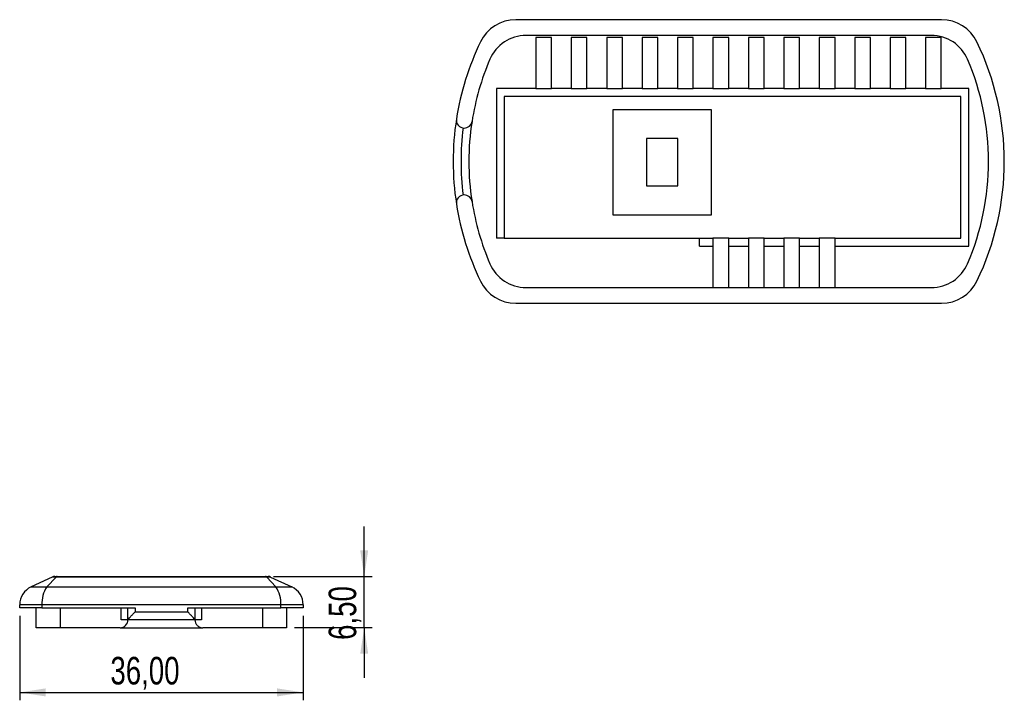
# Model space of a CAD drawing. Header units: millimetres. Extents: x 0 to 410, y 0 to 287.
# Tile 5 of 7: x 186 to 311, y 85 to 171. Entities that reach past the tile are written whole.
import ezdxf

# ---------------------------------------------------------------- set-up
doc = ezdxf.new("R2010")
doc.units = ezdxf.units.MM
doc.layers.add('FORMAT', color=7, linetype='Continuous')
doc.styles.add('SLDTEXTSTYLE0', font='TXT', dxfattribs={"width": 0.75})
doc.dimstyles.new('SLDDIMSTYLE0', dxfattribs={"dimtxt": 3.5, "dimasz": 3.302, "dimexe": 0, "dimexo": 0.0625, "dimgap": 0.875, "dimtad": 1, "dimrnd": 1e-09, "dimzin": 12, "dimdsep": 46, "dimtxsty": 'SLDTEXTSTYLE0', "dimsah": 1, "dimcen": 0.09, "dimadec": 0, "dimazin": 3, "dimtfac": 1, "dimtofl": 0, "dimtmove": 0, "dimatfit": 3, "dimfxl": 1, "dimfrac": 2, "dimtolj": 1, "dimtzin": 12, "dimarcsym": 0})
doc.dimstyles.new('SLDDIMSTYLE1', dxfattribs={"dimtxt": 3.5, "dimasz": 3.302, "dimexe": 0, "dimexo": 0.0625, "dimgap": 0.875, "dimtad": 1, "dimrnd": 1e-09, "dimzin": 12, "dimdsep": 46, "dimtxsty": 'SLDTEXTSTYLE0', "dimsah": 1, "dimcen": 0.09, "dimadec": 0, "dimazin": 3, "dimtfac": 1, "dimtmove": 0, "dimatfit": 0, "dimfxl": 1, "dimfrac": 2, "dimtolj": 1, "dimtzin": 12, "dimarcsym": 0})

# ---------------------------------------------------------------- blocks, each defined once
blk = doc.blocks.new('_D_4')
at = {"layer": 'FORMAT'}
for p, q in [((186.36, 95.52), (186.36, 84.8)), ((222.36, 95.52), (222.36, 84.8)), ((186.36, 85.8), (222.36, 85.8))]:
    blk.add_line(p, q, dxfattribs=at)
for points in [[(186.36, 85.8), (189.66, 85.29), (189.66, 86.31)], [(222.36, 85.8), (219.06, 86.31), (219.06, 85.29)]]:
    blk.add_solid(points, dxfattribs=at)
at = {"layer": 'FORMAT', "insert": (197.88, 90.31), "char_height": 3.5, "attachment_point": 1, "style": 'SLDTEXTSTYLE0'}
blk.add_mtext('36,00', dxfattribs=at)
blk = doc.blocks.new('_D_5')
at = {"layer": 'FORMAT'}
for p, q in [((230.12, 100.52), (230.12, 106.87)), ((218.6, 100.52), (231.12, 100.52)), ((230.12, 94.02), (230.12, 100.52)), ((221.26, 94.02), (231.12, 94.02)), ((230.12, 94.02), (230.12, 87.67))]:
    blk.add_line(p, q, dxfattribs=at)
for points in [[(230.12, 100.52), (230.62, 103.82), (229.61, 103.82)], [(230.12, 94.02), (229.61, 90.71), (230.62, 90.71)]]:
    blk.add_solid(points, dxfattribs=at)
at = {"layer": 'FORMAT', "insert": (225.6, 92.46), "char_height": 3.5, "attachment_point": 1, "rotation": 90, "style": 'SLDTEXTSTYLE0'}
blk.add_mtext('6,50', dxfattribs=at)

msp = doc.modelspace()

# ---------------------------------------------------------------- linework, layer by layer
at = {"color": 7, "linetype": 'Continuous', "lineweight": 25}
for p, q in [((303.436, 171.194), (249.384, 171.194)), ((302.15, 169.194), (250.67, 169.194)), ((251.91, 168.944), (251.91, 162.444)), ((253.91, 168.944), (251.91, 168.944)), ((253.91, 162.444), (253.91, 168.944)), ((258.41, 168.944), (256.41, 168.944)), ((256.41, 168.944), (256.41, 162.444)), ((258.41, 162.444), (258.41, 168.944)), ((260.91, 168.944), (260.91, 162.444)), ((262.91, 168.944), (260.91, 168.944)), ((262.91, 162.444), (262.91, 168.944)), ((265.41, 168.944), (265.41, 162.444)), ((267.41, 168.944), (265.41, 168.944)), ((267.41, 162.444), (267.41, 168.944)), ((269.91, 168.944), (269.91, 162.444)), ((271.91, 168.944), (269.91, 168.944)), ((271.91, 162.444), (271.91, 168.944)), ((274.41, 168.944), (274.41, 162.444)), ((276.41, 168.944), (274.41, 168.944)), ((276.41, 162.444), (276.41, 168.944)), ((280.91, 168.944), (278.91, 168.944)), ((278.91, 168.944), (278.91, 162.444)), ((280.91, 162.444), (280.91, 168.944)), ((285.41, 168.944), (283.41, 168.944)), ((283.41, 168.944), (283.41, 162.444)), ((285.41, 162.444), (285.41, 168.944)), ((289.91, 168.944), (287.91, 168.944)), ((287.91, 168.944), (287.91, 162.444)), ((289.91, 162.444), (289.91, 168.944)), ((292.41, 168.944), (292.41, 162.444)), ((294.41, 168.944), (292.41, 168.944)), ((294.41, 162.444), (294.41, 168.944)), ((298.91, 168.944), (296.91, 168.944)), ((296.91, 168.944), (296.91, 162.444)), ((298.91, 162.444), (298.91, 168.944)), ((303.41, 168.944), (301.41, 168.944)), ((301.41, 168.944), (301.41, 162.444)), ((303.41, 162.444), (303.41, 168.944)), ((246.91, 162.444), (246.91, 143.444)), ((251.91, 162.444), (246.91, 162.444)), ((305.91, 161.444), (247.91, 161.444)), ((247.91, 161.444), (247.91, 143.444)), ((251.91, 162.444), (253.91, 162.444)), ((256.41, 162.444), (253.91, 162.444)), ((256.41, 162.444), (258.41, 162.444)), ((260.91, 162.444), (258.41, 162.444)), ((260.91, 162.444), (262.91, 162.444)), ((265.41, 162.444), (262.91, 162.444)), ((265.41, 162.444), (267.41, 162.444)), ((269.91, 162.444), (267.41, 162.444)), ((269.91, 162.444), (271.91, 162.444)), ((274.41, 162.444), (271.91, 162.444)), ((274.41, 162.444), (276.41, 162.444)), ((278.91, 162.444), (276.41, 162.444)), ((278.91, 162.444), (280.91, 162.444)), ((283.41, 162.444), (280.91, 162.444)), ((283.41, 162.444), (285.41, 162.444)), ((287.91, 162.444), (285.41, 162.444)), ((287.91, 162.444), (289.91, 162.444)), ((292.41, 162.444), (289.91, 162.444)), ((292.41, 162.444), (294.41, 162.444)), ((296.91, 162.444), (294.41, 162.444)), ((296.91, 162.444), (298.91, 162.444)), ((301.41, 162.444), (298.91, 162.444)), ((301.41, 162.444), (303.41, 162.444)), ((306.91, 162.444), (303.41, 162.444)), ((305.91, 143.444), (305.91, 161.444)), ((306.91, 142.444), (306.91, 162.444)), ((261.71, 159.744), (261.71, 146.444)), ((274.21, 159.744), (261.71, 159.744)), ((274.21, 146.444), (274.21, 159.744)), ((265.96, 156.094), (265.96, 150.094)), ((269.96, 156.094), (265.96, 156.094)), ((269.96, 150.094), (269.96, 156.094)), ((265.96, 150.094), (269.96, 150.094)), ((261.71, 146.444), (274.21, 146.444)), ((247.91, 143.444), (246.91, 143.444)), ((247.91, 143.444), (272.71, 143.444)), ((272.71, 142.444), (272.71, 143.444)), ((272.71, 143.444), (274.41, 143.444)), ((274.41, 143.444), (274.41, 137.194)), ((276.41, 143.444), (274.41, 143.444)), ((276.41, 137.194), (276.41, 143.444)), ((276.41, 143.444), (278.91, 143.444)), ((278.91, 143.444), (278.91, 137.194)), ((280.91, 143.444), (278.91, 143.444)), ((280.91, 137.194), (280.91, 143.444)), ((280.91, 143.444), (283.41, 143.444)), ((283.41, 143.444), (283.41, 137.194)), ((285.41, 143.444), (283.41, 143.444)), ((285.41, 137.194), (285.41, 143.444)), ((285.41, 143.444), (287.91, 143.444)), ((287.91, 143.444), (287.91, 137.194)), ((289.91, 143.444), (287.91, 143.444)), ((289.91, 137.194), (289.91, 143.444)), ((289.91, 143.444), (305.91, 143.444)), ((272.71, 142.444), (274.41, 142.444)), ((276.41, 142.444), (278.91, 142.444)), ((280.91, 142.444), (283.41, 142.444)), ((285.41, 142.444), (287.91, 142.444)), ((289.91, 142.444), (306.91, 142.444)), ((250.67, 137.194), (302.15, 137.194)), ((249.384, 135.194), (303.436, 135.194)), ((190.501, 100.446), (187.806, 99.189)), ((190.988, 100.446), (189.816, 99.189)), ((190.988, 100.446), (190.501, 100.446)), ((190.818, 100.516), (191.126, 100.516)), ((217.737, 100.446), (190.988, 100.446)), ((191.126, 100.516), (217.599, 100.516)), ((217.599, 100.516), (217.907, 100.516)), ((217.737, 100.446), (218.909, 99.189)), ((218.224, 100.446), (217.737, 100.446)), ((218.224, 100.446), (220.919, 99.189)), ((187.806, 99.189), (189.816, 99.189)), ((189.816, 99.189), (218.909, 99.189)), ((218.909, 99.189), (220.919, 99.189)), ((189.188, 96.924), (186.362, 96.924)), ((186.362, 96.516), (186.362, 96.924)), ((189.188, 96.516), (186.362, 96.516)), ((188.462, 94.016), (188.462, 96.516)), ((219.536, 96.924), (189.188, 96.924)), ((189.188, 96.924), (189.188, 96.516)), ((189.188, 96.516), (201.016, 96.516)), ((191.502, 96.516), (191.502, 94.016)), ((199.268, 95.016), (199.268, 96.516)), ((200.112, 95.022), (200.112, 96.516)), ((201.016, 96.516), (201.016, 96.016)), ((207.708, 96.516), (219.536, 96.516)), ((207.708, 96.016), (207.708, 96.516)), ((208.612, 96.516), (208.612, 95.022)), ((209.457, 96.516), (209.457, 95.016)), ((217.223, 94.016), (217.223, 96.516)), ((219.536, 96.516), (219.536, 96.924)), ((222.362, 96.924), (219.536, 96.924)), ((222.362, 96.516), (219.536, 96.516)), ((220.262, 96.516), (220.262, 94.016)), ((222.362, 96.924), (222.362, 96.516)), ((201.016, 96.016), (207.708, 96.016)), ((191.502, 94.016), (188.462, 94.016)), ((199.112, 94.016), (191.502, 94.016)), ((199.11, 94.016), (209.612, 94.016)), ((200.112, 95.016), (199.268, 95.016)), ((208.612, 95.016), (200.112, 95.016)), ((209.457, 95.016), (208.612, 95.016)), ((217.223, 94.016), (209.612, 94.016)), ((220.262, 94.016), (217.223, 94.016))]:
    msp.add_line(p, q, dxfattribs=at)
for centre, radius, start, end in [((249.384, 166.194), 5, 90, 154.22854), ((303.436, 166.194), 5, 25.77146, 90), ((250.67, 164.194), 5, 90, 156.77984), ((302.15, 164.194), 5, 23.22016, 90), ((276.31, 153.194), 34.9, 154.22854, 171.0909), ((276.51, 153.194), 34.9, 334.22854, 25.77146), ((276.31, 153.194), 32.9, 156.77984, 171.0909), ((276.51, 153.194), 32.9, 336.77984, 23.22016), ((276.31, 153.194), 34.9, 171.0909, 188.9091), ((242.819, 158.444), 1, 171.0909, 270), ((242.819, 158.444), 1, 270, 351.0909), ((276.31, 153.194), 32.9, 171.0909, 188.9091), ((276.31, 153.194), 33.9, 172.7811, 187.2189), ((242.819, 147.944), 1, 90, 188.9091), ((242.819, 147.944), 1, 8.9091, 90), ((276.31, 153.194), 34.9, 188.9091, 205.77146), ((276.31, 153.194), 32.9, 188.9091, 203.22016), ((250.67, 142.194), 5, 203.22016, 270), ((302.15, 142.194), 5, 270, 336.77984), ((249.384, 140.194), 5, 205.77146, 270), ((303.436, 140.194), 5, 270, 334.22854), ((190.818, 99.766), 0.75, 90, 115), ((191.137, 100.324), 0.192, 93.31867, 140.71513), ((217.588, 100.324), 0.192, 39.28487, 86.68133), ((217.907, 99.766), 0.75, 65, 90), ((188.862, 96.924), 2.5, 115, 180), ((192.743, 97.159), 3.562, 145.2482, 183.78774), ((215.982, 97.159), 3.562, 356.21226, 34.7518), ((219.862, 96.924), 2.5, 0, 65)]:
    msp.add_arc(centre, radius, start, end, dxfattribs=at)
for points, knots in [([(200.112, 95.022), (200.112, 95.039), (200.147, 95.089), (200.26, 95.226), (200.336, 95.312), (200.508, 95.498), (200.604, 95.599), (200.803, 95.803), (200.91, 95.911), (201.016, 96.016)], [0, 0, 0, 0, 0.25, 0.25, 0.5, 0.5, 0.75, 0.75, 1, 1, 1, 1]), ([(208.612, 95.022), (208.612, 95.039), (208.577, 95.089), (208.465, 95.226), (208.389, 95.312), (208.217, 95.498), (208.121, 95.599), (207.921, 95.803), (207.815, 95.911), (207.708, 96.016)], [0, 0, 0, 0, 0.25, 0.25, 0.5, 0.5, 0.75, 0.75, 1, 1, 1, 1]), ([(199.112, 94.016), (199.243, 94.016), (199.372, 94.042), (199.614, 94.141), (199.724, 94.215), (200.002, 94.491), (200.112, 94.751), (200.112, 95.016)], [0, 0, 0, 0, 0.25, 0.25, 0.5, 0.5, 1, 1, 1, 1]), ([(208.612, 95.016), (208.612, 94.883), (208.639, 94.753), (208.74, 94.51), (208.815, 94.399), (209, 94.215), (209.111, 94.141), (209.351, 94.042), (209.481, 94.016), (209.612, 94.016)], [0, 0, 0, 0, 0.25, 0.25, 0.5, 0.5, 0.75, 0.75, 1, 1, 1, 1])]:
    msp.add_open_spline(points, degree=3, knots=knots, dxfattribs=at)

# ---------------------------------------------------------------- dimensions: what is measured, and where the dimension line sits
at = {"layer": 'FORMAT'}
dim = msp.add_linear_dim(base=(230.117, 100.516), p1=(220.262, 94.016), p2=(217.599, 100.516), angle=90, dimstyle='SLDDIMSTYLE1', dxfattribs=at)
dim.commit()
dim.dimension.update_dxf_attribs({"geometry": '_D_5', "text_midpoint": (230.117, 96.987), "dimtype": 160})
dim = msp.add_linear_dim(base=(222.362, 85.799), p1=(186.362, 96.516), p2=(222.362, 96.516), dimstyle='SLDDIMSTYLE0', dxfattribs=at)
dim.commit()
dim.dimension.update_dxf_attribs({"geometry": '_D_4', "text_midpoint": (203.697, 85.799), "dimtype": 160})

doc.saveas('drawing.dxf')
